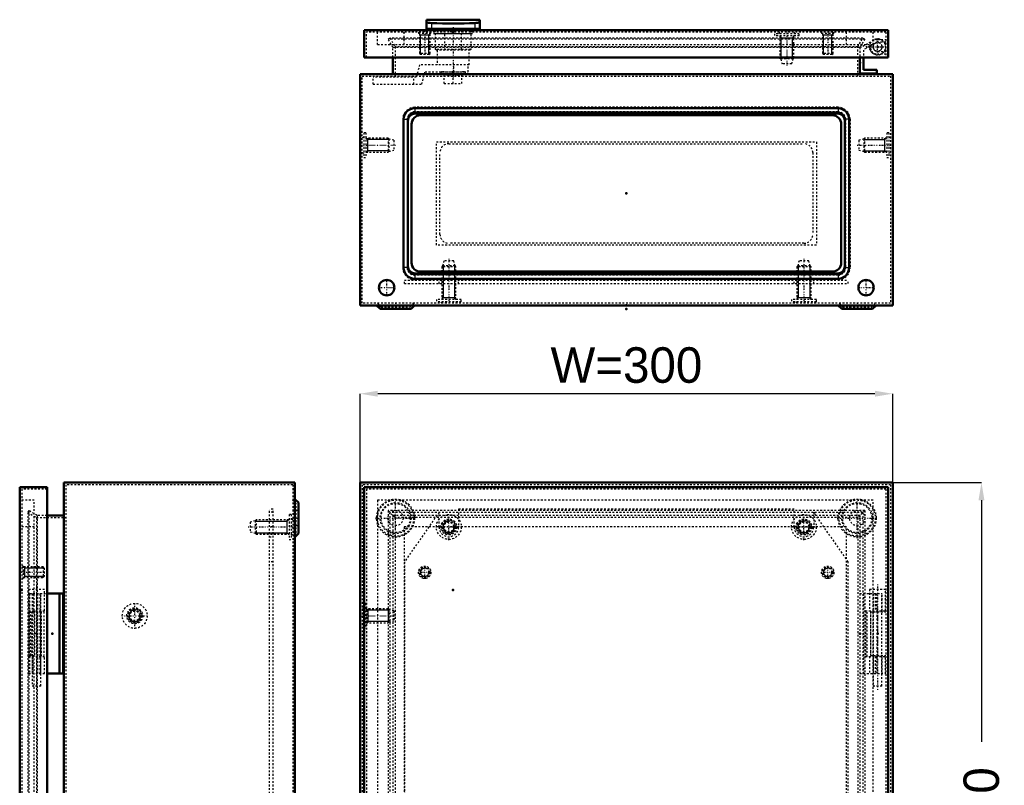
# Model space of a CAD drawing. Header units: millimetres. Extents: x 0 to 1077, y 0 to 862.
# Tile 3 of 4: x 6 to 560, y 431 to 862. Entities that reach past the tile are written whole.
import ezdxf

# ---------------------------------------------------------------- set-up
doc = ezdxf.new("R2010")
doc.units = ezdxf.units.MM
doc.linetypes.add('Center', pattern=[1.5, 0.45, -0.5, 0.05, -0.5])
doc.linetypes.add('Dashed', pattern=[2, 1, -1])
for name, color, linetype, lineweight in [('2d ConnectionPoints', 7, 'Continuous', 50), ('AM_0', 7, 'Continuous', 50), ('AM_4', 3, 'Continuous', 25), ('AM_5', 3, 'Continuous', 25), ('AM_7', 7, 'Center', 25), ('AM_9', 6, 'Dashed', 25)]:
    doc.layers.add(name, color=color, linetype=linetype, lineweight=lineweight)
doc.dimstyles.new('ISO-25', dxfattribs={"dimtxt": 2.5, "dimasz": 2.5, "dimexe": 1.25, "dimexo": 0.625, "dimtad": 1, "dimtxsty": 'Standard', "dimcen": 2.5, "dimadec": 0, "dimazin": 0, "dimtfac": 1, "dimtmove": 0, "dimatfit": 3, "dimfxl": 1, "dimarcsym": 0})

# ---------------------------------------------------------------- blocks, each defined once
blk = doc.blocks.new('10_AMP04030_MPL_0__0_in_MAS0403015R5_0__1300')
at = {"layer": 'AM_9'}
for p, q in [((146.5, 216.7), (146.5, 586.7)), ((148.5, 586.7), (146.5, 586.7)), ((148.5, 584.95), (146.5, 584.95)), ((148.5, 216.7), (148.5, 586.7)), ((148.5, 576.7), (146.5, 576.7)), ((146.5, 571.2), (148.5, 571.2)), ((148.5, 557.1), (146.5, 557.1)), ((148.5, 246.3), (146.5, 246.3)), ((148.5, 232.2), (146.5, 232.2)), ((148.5, 226.7), (146.5, 226.7)), ((148.5, 218.45), (146.5, 218.45)), ((148.5, 216.7), (146.5, 216.7))]:
    blk.add_line(p, q, dxfattribs=at)
blk = doc.blocks.new('11_MMSH06SS_0__right_1_0_in_MAS0403015R5_0__1300')
at = {"layer": 'AM_0'}
for p, q in [((21.2, 539.2), (30.2, 539.2)), ((28.2, 539.2), (28.2, 494.2)), ((30.2, 539.2), (30.2, 494.2)), ((21.2, 494.2), (30.2, 494.2))]:
    blk.add_line(p, q, dxfattribs=at)
at = {"layer": 'AM_7'}
blk.add_line((15.3, 544.32), (15.3, 484.48), dxfattribs=at)
at = {"layer": 'AM_9'}
for p, q in [((19.8, 541.6), (10.8, 541.6)), ((10.8, 541.6), (10.8, 529.6)), ((11.41, 539.2), (11.41, 529.6)), ((11.41, 539.2), (21.2, 539.2)), ((12.8, 539.2), (12.8, 529.6)), ((12.85, 539.2), (12.85, 487.2)), ((13.14, 539.2), (13.14, 529.6)), ((15.3, 539.2), (15.3, 529.6)), ((15.91, 539.2), (15.91, 494.2)), ((17.06, 539.2), (17.06, 494.2)), ((17.75, 487.2), (17.75, 539.2)), ((17.8, 529.6), (17.8, 539.2)), ((19.8, 529.6), (19.8, 541.6)), ((10.8, 529.6), (19.8, 529.6)), ((14.11, 529.6), (14.11, 503.8)), ((15.84, 503.8), (15.84, 529.6)), ((10.8, 503.8), (10.8, 494.2)), ((10.8, 503.8), (19.8, 503.8)), ((11.41, 503.8), (11.41, 494.2)), ((12.8, 503.8), (12.8, 494.2)), ((13.14, 503.8), (13.14, 494.2)), ((15.3, 503.8), (15.3, 494.2)), ((17.8, 494.2), (17.8, 503.8)), ((19.8, 494.2), (19.8, 503.8)), ((10.8, 494.2), (21.2, 494.2)), ((17.75, 487.2), (12.85, 487.2))]:
    blk.add_line(p, q, dxfattribs=at)
blk = doc.blocks.new('13_ADP04030R5_0__0_in_MAS0403015R5_0__1300')
at = {"layer": 'AM_0'}
for p, q in [((5.8, 599.2), (21.2, 599.2)), ((5.8, 599.2), (5.8, 204.2)), ((21.2, 599.2), (21.2, 204.2)), ((5.8, 204.2), (21.2, 204.2))]:
    blk.add_line(p, q, dxfattribs=at)
at = {"layer": 'AM_5'}
for p, q in [((8.6, 554.2), (8.6, 553.59)), ((8.6, 554.2), (8.6, 548.2)), ((10.3, 553.59), (8.6, 553.59)), ((19.6, 553.59), (10.3, 553.59)), ((10.3, 548.81), (8.6, 548.81)), ((8.6, 548.2), (8.6, 548.81)), ((19.6, 548.81), (10.3, 548.81)), ((8.6, 255.2), (8.6, 254.59)), ((8.6, 255.2), (8.6, 249.2)), ((10.3, 254.59), (8.6, 254.59)), ((10.3, 249.81), (8.6, 249.81)), ((8.6, 249.2), (8.6, 249.81)), ((19.6, 254.59), (10.3, 254.59)), ((19.6, 249.81), (10.3, 249.81)), ((9.1, 248.2), (10.27, 247.43)), ((10.27, 248.2), (10.27, 240.2)), ((10.3, 247.43), (10.27, 247.43)), ((22.1, 247.43), (10.3, 247.43)), ((9.1, 240.2), (10.27, 240.97)), ((10.3, 240.97), (10.27, 240.97)), ((22.1, 240.97), (10.3, 240.97))]:
    blk.add_line(p, q, dxfattribs=at)
at = {"layer": 'AM_7'}
for p, q in [((6.37, 551.2), (20.23, 551.2)), ((6.37, 252.2), (20.23, 252.2)), ((6.1, 244.2), (25.79, 244.2))]:
    blk.add_line(p, q, dxfattribs=at)
at = {"layer": 'AM_9'}
for p, q in [((21.2, 598), (7, 598)), ((7, 598), (7, 205.4)), ((14, 591.7), (7, 591.7)), ((14, 211.7), (14, 591.7)), ((14, 576.7), (7, 576.7)), ((7.8, 554.7), (7, 554.7)), ((7.8, 554.7), (7.8, 547.7)), ((18.99, 554.2), (7.8, 554.2)), ((19.6, 553.59), (18.99, 554.2)), ((18.99, 554.2), (18.99, 548.2)), ((19.6, 553.59), (19.6, 548.81)), ((7, 547.7), (7.8, 547.7)), ((7.8, 548.2), (18.99, 548.2)), ((18.99, 548.2), (19.6, 548.81)), ((11.2, 528.95), (11.2, 504.45)), ((11.2, 528.95), (19.4, 528.95)), ((12.13, 504.45), (12.13, 528.95)), ((12.7, 528.95), (12.7, 504.45)), ((17.9, 528.95), (17.9, 504.45)), ((19.4, 528.95), (19.4, 504.45)), ((11.2, 504.45), (19.4, 504.45)), ((7, 413.7), (5.8, 413.7)), ((7, 412.45), (5.8, 412.45)), ((7, 411.85), (5.8, 411.85)), ((7, 406.67), (5.8, 406.67)), ((7, 396.73), (5.8, 396.73)), ((7, 391.55), (5.8, 391.55)), ((7, 390.95), (5.8, 390.95)), ((5.8, 389.7), (7, 389.7)), ((11.2, 298.95), (11.2, 274.45)), ((11.2, 298.95), (19.4, 298.95)), ((12.13, 274.45), (12.13, 298.95)), ((12.7, 298.95), (12.7, 274.45)), ((17.9, 298.95), (17.9, 274.45)), ((19.4, 298.95), (19.4, 274.45)), ((11.2, 274.45), (19.4, 274.45)), ((7.8, 255.7), (7, 255.7)), ((7.8, 255.7), (7.8, 248.7)), ((18.99, 255.2), (7.8, 255.2)), ((19.6, 254.59), (18.99, 255.2)), ((18.99, 255.2), (18.99, 249.2)), ((9.1, 251.2), (7.9, 251.2)), ((7.9, 251.2), (7.9, 237.2)), ((9.1, 251.2), (9.1, 237.2)), ((18.99, 249.2), (19.6, 249.81)), ((19.6, 254.59), (19.6, 249.81)), ((7.9, 248.7), (7, 248.28)), ((7, 248.7), (7.8, 248.7)), ((7.8, 249.2), (18.99, 249.2)), ((21.6, 248.2), (9.1, 248.2)), ((22.1, 247.7), (21.6, 248.2)), ((21.6, 248.2), (21.6, 240.2)), ((24.9, 246.95), (22.1, 247.7)), ((22.1, 247.7), (22.1, 240.7)), ((24.9, 246.95), (24.9, 241.45)), ((7, 240.12), (7.9, 239.7)), ((9.1, 240.2), (21.6, 240.2)), ((21.6, 240.2), (22.1, 240.7)), ((22.1, 240.7), (24.9, 241.45)), ((7.9, 237.2), (9.1, 237.2)), ((14, 226.7), (7, 226.7)), ((14, 211.7), (7, 211.7)), ((7, 205.4), (21.2, 205.4))]:
    blk.add_line(p, q, dxfattribs=at)
blk = doc.blocks.new('15_MAS0403015_0__0_in_MAS0403015R5_0__1300')
at = {"layer": 'AM_0'}
for p, q in [((30.6, 601.7), (160.8, 601.7)), ((30.6, 601.7), (30.6, 201.7)), ((160.8, 601.7), (160.8, 201.7)), ((162.8, 590.4), (160.8, 592.4)), ((162.8, 573), (162.8, 590.4)), ((30.6, 583.2), (21.2, 583.2)), ((160.8, 571), (162.8, 573)), ((162.8, 230.4), (160.8, 232.4)), ((162.8, 213), (162.8, 230.4)), ((21.2, 220.2), (30.6, 220.2)), ((160.8, 211), (162.8, 213)), ((30.6, 201.7), (160.8, 201.7))]:
    blk.add_line(p, q, dxfattribs=at)
at = {"layer": 'AM_5'}
for p, q in [((138.5, 579.93), (146.5, 579.93)), ((146.5, 579.93), (148.5, 579.93)), ((148.5, 579.93), (156.33, 579.93)), ((157.5, 580.7), (156.33, 579.93)), ((156.33, 580.7), (156.33, 572.7)), ((138.5, 573.47), (146.5, 573.47)), ((146.5, 573.47), (148.5, 573.47)), ((148.5, 573.47), (156.33, 573.47)), ((157.5, 572.7), (156.33, 573.47)), ((138.5, 229.93), (146.5, 229.93)), ((146.5, 229.93), (148.5, 229.93)), ((148.5, 229.93), (156.33, 229.93)), ((157.5, 230.7), (156.33, 229.93)), ((156.33, 230.7), (156.33, 222.7)), ((138.5, 223.47), (146.5, 223.47)), ((146.5, 223.47), (148.5, 223.47)), ((148.5, 223.47), (156.33, 223.47)), ((157.5, 222.7), (156.33, 223.47))]:
    blk.add_line(p, q, dxfattribs=at)
for centre in [(70.6, 526.7), (70.6, 276.7)]:
    blk.add_arc(centre, 3.23, 75, 15, dxfattribs=at)
at = {"layer": 'AM_7'}
for p, q in [((159.44, 581.7), (162.96, 581.7)), ((134.5, 576.7), (160.79, 576.7)), ((70.6, 519.35), (70.6, 534.05)), ((63.25, 526.7), (77.95, 526.7)), ((70.6, 269.35), (70.6, 284.05)), ((63.25, 276.7), (77.95, 276.7)), ((134.5, 226.7), (160.79, 226.7)), ((159.44, 221.7), (162.96, 221.7)), ((56.05, 205.58), (56.05, 201.51)), ((139.55, 205.58), (139.55, 201.51)), ((150.8, 201.64), (150.8, 202.96))]:
    blk.add_line(p, q, dxfattribs=at)
at = {"layer": 'AM_9'}
for p, q in [((159.6, 600.5), (31.8, 600.5)), ((31.8, 600.5), (31.8, 202.9)), ((159.6, 600.5), (159.6, 202.9)), ((161.6, 589.9), (159.6, 591.9)), ((161.6, 573.5), (161.6, 589.9)), ((10.9, 585.91), (10.3, 584.87)), ((10.3, 584.87), (15.28, 582)), ((10.3, 584.87), (10.3, 218.53)), ((15.6, 583.2), (10.9, 585.91)), ((10.9, 585.91), (10.9, 217.49)), ((21.2, 583.2), (15.6, 583.2)), ((15.6, 583.2), (15.6, 220.2)), ((158.7, 583.7), (157.5, 583.7)), ((157.5, 583.7), (157.5, 569.7)), ((158.7, 583.7), (158.7, 569.7)), ((162.8, 585.95), (161.6, 585.95)), ((15.28, 582), (15.28, 221.4)), ((15.28, 582), (31.8, 582)), ((138.5, 580.2), (135.7, 579.45)), ((135.7, 579.45), (135.7, 573.95)), ((139, 580.7), (138.5, 580.2)), ((138.5, 580.2), (138.5, 573.2)), ((157.5, 580.7), (139, 580.7)), ((139, 580.7), (139, 572.7)), ((159.6, 580.78), (158.7, 581.2)), ((161.6, 577.45), (162.8, 577.45)), ((135.7, 573.95), (138.5, 573.2)), ((138.5, 573.2), (139, 572.7)), ((139, 572.7), (157.5, 572.7)), ((158.7, 572.2), (159.6, 572.62)), ((159.6, 571.5), (161.6, 573.5)), ((157.5, 569.7), (158.7, 569.7)), ((158.7, 233.7), (157.5, 233.7)), ((157.5, 233.7), (157.5, 219.7)), ((158.7, 233.7), (158.7, 219.7)), ((138.5, 230.2), (135.7, 229.45)), ((135.7, 229.45), (135.7, 223.95)), ((139, 230.7), (138.5, 230.2)), ((138.5, 230.2), (138.5, 223.2)), ((157.5, 230.7), (139, 230.7)), ((139, 230.7), (139, 222.7)), ((159.6, 230.78), (158.7, 231.2)), ((161.6, 229.9), (159.6, 231.9)), ((161.6, 213.5), (161.6, 229.9)), ((135.7, 223.95), (138.5, 223.2)), ((138.5, 223.2), (139, 222.7)), ((139, 222.7), (157.5, 222.7)), ((158.7, 222.2), (159.6, 222.62)), ((162.8, 225.95), (161.6, 225.95)), ((15.28, 221.4), (10.3, 218.53)), ((10.3, 218.53), (10.9, 217.49)), ((10.9, 217.49), (15.6, 220.2)), ((31.8, 221.4), (15.28, 221.4)), ((15.6, 220.2), (21.2, 220.2)), ((157.5, 219.7), (158.7, 219.7)), ((161.6, 217.45), (162.8, 217.45)), ((159.6, 211.5), (161.6, 213.5)), ((51.8, 205.4), (49.3, 202.9)), ((143.8, 205.4), (51.8, 205.4)), ((56.05, 201.7), (56.05, 205.4)), ((69.8, 204.2), (69.8, 205.4)), ((74.8, 204.2), (74.8, 205.4)), ((120.8, 204.2), (120.8, 205.4)), ((125.8, 204.2), (125.8, 205.4)), ((139.55, 205.4), (139.55, 201.7)), ((146.3, 202.9), (143.8, 205.4)), ((31.8, 202.9), (159.6, 202.9)), ((49.8, 201.7), (52.3, 204.2)), ((143.3, 204.2), (52.3, 204.2)), ((143.3, 204.2), (145.8, 201.7)), ((146.45, 202.9), (146.45, 201.7)), ((155.15, 201.7), (155.15, 202.9))]:
    blk.add_line(p, q, dxfattribs=at)
for centre, radius in [((70.6, 526.7), 7), ((70.6, 526.7), 4.5), ((70.6, 526.7), 4.08), ((70.6, 526.7), 4), ((70.6, 526.7), 3.5), ((70.6, 526.7), 2.75), ((70.6, 276.7), 7), ((70.6, 276.7), 4.5), ((70.6, 276.7), 4.08), ((70.6, 276.7), 4), ((70.6, 276.7), 3.5), ((70.6, 276.7), 2.75)]:
    blk.add_circle(centre, radius, dxfattribs=at)
blk = doc.blocks.new('18_AMP04030_MPL_0__0_in_MAS0403015R5_0__1300')
at = {"layer": 'AM_9'}
for p, q in [((242, 584.95), (222.5, 557.1)), ((242, 576.7), (242, 584.95)), ((442, 586.7), (253, 586.7)), ((253, 586.7), (253, 576.7)), ((442, 576.7), (442, 586.7)), ((453, 584.95), (453, 576.7)), ((472.5, 557.1), (453, 584.95)), ((222.5, 557.1), (222.5, 246.3)), ((472.5, 246.3), (472.5, 557.1)), ((222.5, 246.3), (242, 218.45)), ((453, 218.45), (472.5, 246.3)), ((242, 218.45), (242, 226.7)), ((253, 226.7), (253, 216.7)), ((442, 216.7), (442, 226.7)), ((453, 226.7), (453, 218.45)), ((253, 216.7), (442, 216.7))]:
    blk.add_line(p, q, dxfattribs=at)
for centre, start, end in [((247.5, 576.7), 180, 0), ((447.5, 576.7), 180, 0), ((247.5, 226.7), 0, 180), ((447.5, 226.7), 0, 180)]:
    blk.add_arc(centre, 5.5, start, end, dxfattribs=at)
blk = doc.blocks.new('19_MMSH06SS_0__right_1_0_in_MAS0403015R5_0__1300')
at = {"layer": 'AM_7'}
blk.add_line((489, 544.32), (489, 484.48), dxfattribs=at)
at = {"layer": 'AM_9'}
for p, q in [((479, 539.2), (491.5, 539.2)), ((481, 539.2), (481, 494.2)), ((484.5, 541.6), (484.5, 529.6)), ((493.5, 541.6), (484.5, 541.6)), ((486.5, 539.2), (486.5, 529.6)), ((486.55, 539.2), (486.55, 487.2)), ((486.74, 539.2), (486.74, 529.6)), ((487.74, 539.2), (487.74, 529.6)), ((488.5, 539.2), (488.5, 494.2)), ((491.45, 487.2), (491.45, 539.2)), ((491.5, 529.6), (491.5, 539.2)), ((493.5, 529.6), (493.5, 541.6)), ((482.09, 529.6), (493.5, 529.6)), ((482.09, 529.6), (482.09, 503.8)), ((483.1, 503.8), (483.1, 529.6)), ((482.09, 503.8), (493.5, 503.8)), ((484.5, 503.8), (484.5, 494.2)), ((486.5, 503.8), (486.5, 494.2)), ((486.74, 503.8), (486.74, 494.2)), ((487.74, 503.8), (487.74, 494.2)), ((491.5, 494.2), (491.5, 503.8)), ((493.5, 494.2), (493.5, 503.8)), ((479, 494.2), (493.5, 494.2)), ((491.45, 487.2), (486.55, 487.2))]:
    blk.add_line(p, q, dxfattribs=at)
blk = doc.blocks.new('21_ADP04030R5_0__0_in_MAS0403015R5_0__1300')
at = {"layer": 'AM_0'}
for p, q in [((199.9, 599.2), (199.9, 204.2)), ((199.9, 599.2), (494.9, 599.2)), ((494.9, 599.2), (494.9, 204.2)), ((199.9, 204.2), (494.9, 204.2))]:
    blk.add_line(p, q, dxfattribs=at)
at = {"layer": 'AM_5'}
for centre, radius in [((233.9, 551.2), 2.39), ((460.9, 551.2), 2.39), ((233.9, 252.2), 2.39), ((460.9, 252.2), 2.39), ((437.9, 244.2), 3.23)]:
    blk.add_arc(centre, radius, 75, 15, dxfattribs=at)
at = {"layer": 'AM_7'}
for p, q in [((233.9, 547.52), (233.9, 554.87)), ((460.9, 547.52), (460.9, 554.87)), ((230.22, 551.2), (237.57, 551.2)), ((457.22, 551.2), (464.57, 551.2)), ((248.59, 412.45), (251.21, 412.45)), ((248.59, 390.95), (251.21, 390.95)), ((233.9, 248.52), (233.9, 255.87)), ((460.9, 248.52), (460.9, 255.87)), ((230.22, 252.2), (237.57, 252.2)), ((437.9, 236.85), (437.9, 251.55)), ((457.22, 252.2), (464.57, 252.2)), ((430.55, 244.2), (445.25, 244.2))]:
    blk.add_line(p, q, dxfattribs=at)
at = {"layer": 'AM_9'}
for p, q in [((493.7, 598), (201.1, 598)), ((201.1, 598), (201.1, 205.4)), ((493.7, 598), (493.7, 205.4)), ((486.4, 591.7), (207.4, 591.7)), ((207.4, 591.7), (207.4, 211.7)), ((486.4, 211.7), (486.4, 591.7)), ((222.4, 576.7), (222.4, 226.7)), ((471.4, 576.7), (222.4, 576.7)), ((471.4, 226.7), (471.4, 576.7)), ((484.9, 528.95), (484.9, 504.45)), ((484.9, 528.95), (493.7, 528.95)), ((485.11, 504.45), (485.11, 528.95)), ((489, 528.95), (489, 504.45)), ((484.9, 504.45), (493.7, 504.45)), ((248.65, 411.85), (244.93, 411.85)), ((248.65, 412.45), (248.65, 411.85)), ((251.15, 411.85), (251.15, 412.45)), ((254.87, 411.85), (251.15, 411.85)), ((239.75, 406.67), (239.75, 396.73)), ((260.05, 396.73), (260.05, 406.67)), ((244.93, 391.55), (248.65, 391.55)), ((248.65, 391.55), (248.65, 390.95)), ((251.15, 390.95), (251.15, 391.55)), ((251.15, 391.55), (254.87, 391.55)), ((484.9, 298.95), (484.9, 274.45)), ((484.9, 298.95), (493.7, 298.95)), ((485.11, 274.45), (485.11, 298.95)), ((489, 298.95), (489, 274.45)), ((484.9, 274.45), (493.7, 274.45)), ((222.4, 226.7), (471.4, 226.7)), ((207.4, 211.7), (486.4, 211.7)), ((493.7, 205.4), (201.1, 205.4))]:
    blk.add_line(p, q, dxfattribs=at)
for centre, radius in [((233.9, 551.2), 3.5), ((460.9, 551.2), 3.5), ((233.9, 551.2), 3), ((233.9, 551.2), 2.39), ((460.9, 551.2), 3), ((460.9, 551.2), 2.39), ((233.9, 252.2), 3.5), ((233.9, 252.2), 3), ((460.9, 252.2), 3.5), ((460.9, 252.2), 3), ((233.9, 252.2), 2.39), ((437.9, 244.2), 7), ((460.9, 252.2), 2.39), ((437.9, 244.2), 4.5), ((437.9, 244.2), 4.08), ((437.9, 244.2), 4), ((437.9, 244.2), 3.5), ((437.9, 244.2), 2.75)]:
    blk.add_circle(centre, radius, dxfattribs=at)
for centre, radius, start, end in [((249.9, 401.7), 11.3, 116.0736, 153.9264), ((249.9, 412.45), 1.25, 0, 180), ((249.9, 401.7), 11.3, 26.0736, 63.9264), ((249.9, 401.7), 11.3, 206.0736, 243.9264), ((249.9, 401.7), 11.3, 296.0736, 333.9264), ((249.9, 390.95), 1.25, 180, 0)]:
    blk.add_arc(centre, radius, start, end, dxfattribs=at)
blk = doc.blocks.new('23_MAS0403015_0__0_in_MAS0403015R5_0__1300')
at = {"layer": 'AM_0'}
for p, q in [((197.5, 601.7), (497.5, 601.7)), ((197.5, 601.7), (197.5, 201.7)), ((497.5, 601.7), (497.5, 201.7)), ((197.5, 201.7), (497.5, 201.7))]:
    blk.add_line(p, q, dxfattribs=at)
at = {"layer": 'AM_5'}
for p, q in [((200.8, 530.7), (201.97, 529.93)), ((201.97, 530.7), (201.97, 522.7)), ((213.8, 529.93), (201.97, 529.93)), ((200.8, 522.7), (201.97, 523.47)), ((213.8, 523.47), (201.97, 523.47)), ((481.2, 279.93), (493.03, 279.93)), ((494.2, 280.7), (493.03, 279.93)), ((493.03, 272.7), (493.03, 280.7)), ((481.2, 273.47), (493.03, 273.47)), ((494.2, 272.7), (493.03, 273.47))]:
    blk.add_line(p, q, dxfattribs=at)
for centre in [(247.5, 576.7), (447.5, 576.7), (247.5, 226.7), (447.5, 226.7)]:
    blk.add_arc(centre, 3.23, 75, 15, dxfattribs=at)
at = {"layer": 'AM_7'}
for p, q in [((217.5, 570.47), (217.5, 592.93)), ((477.5, 570.47), (477.5, 592.93)), ((247.5, 569.35), (247.5, 584.05)), ((447.5, 569.35), (447.5, 584.05)), ((206.27, 581.7), (228.73, 581.7)), ((466.27, 581.7), (488.73, 581.7)), ((240.15, 576.7), (254.85, 576.7)), ((440.15, 576.7), (454.85, 576.7)), ((197.8, 526.7), (217.49, 526.7)), ((477.5, 276.7), (497.19, 276.7)), ((217.5, 210.47), (217.5, 232.93)), ((247.5, 219.35), (247.5, 234.05)), ((447.5, 219.35), (447.5, 234.05)), ((477.5, 210.47), (477.5, 232.93)), ((240.15, 226.7), (254.85, 226.7)), ((440.15, 226.7), (454.85, 226.7)), ((206.27, 221.7), (228.73, 221.7)), ((466.27, 221.7), (488.73, 221.7)), ((228.26, 205.58), (228.26, 201.51)), ((466.74, 205.58), (466.74, 201.51)), ((212.5, 201.64), (212.5, 202.96)), ((482.5, 201.64), (482.5, 202.96))]:
    blk.add_line(p, q, dxfattribs=at)
at = {"layer": 'AM_9'}
for p, q in [((198.7, 600.5), (198.7, 202.9)), ((496.3, 600.5), (198.7, 600.5)), ((496.3, 600.5), (496.3, 202.9)), ((217.2, 582), (213.29, 585.91)), ((481.71, 585.91), (213.29, 585.91)), ((213.29, 585.91), (213.29, 217.49)), ((480.67, 584.87), (214.33, 584.87)), ((214.33, 584.87), (214.33, 218.53)), ((479, 583.2), (216, 583.2)), ((216, 583.2), (216, 220.2)), ((481.71, 585.91), (477.8, 582)), ((479, 583.2), (479, 220.2)), ((480.67, 584.87), (480.67, 218.53)), ((481.71, 585.91), (481.71, 217.49)), ((477.8, 582), (217.2, 582)), ((217.2, 582), (217.2, 221.4)), ((477.8, 582), (477.8, 221.4)), ((200.8, 533.7), (199.6, 533.7)), ((199.6, 533.7), (199.6, 519.7)), ((200.8, 533.7), (200.8, 519.7)), ((199.6, 531.2), (198.7, 530.78)), ((213.3, 530.7), (200.8, 530.7)), ((213.8, 530.2), (213.3, 530.7)), ((213.3, 530.7), (213.3, 522.7)), ((216.6, 529.45), (213.8, 530.2)), ((213.8, 530.2), (213.8, 523.2)), ((216.6, 529.45), (216.6, 523.95)), ((198.7, 522.62), (199.6, 522.2)), ((200.8, 522.7), (213.3, 522.7)), ((213.3, 522.7), (213.8, 523.2)), ((213.8, 523.2), (216.6, 523.95)), ((199.6, 519.7), (200.8, 519.7)), ((495.4, 283.7), (494.2, 283.7)), ((494.2, 283.7), (494.2, 269.7)), ((495.4, 283.7), (495.4, 269.7)), ((481.2, 280.2), (478.4, 279.45)), ((478.4, 279.45), (478.4, 273.95)), ((481.7, 280.7), (481.2, 280.2)), ((481.2, 280.2), (481.2, 273.2)), ((494.2, 280.7), (481.7, 280.7)), ((481.7, 280.7), (481.7, 272.7)), ((496.3, 280.78), (495.4, 281.2)), ((478.4, 273.95), (481.2, 273.2)), ((481.2, 273.2), (481.7, 272.7)), ((481.7, 272.7), (494.2, 272.7)), ((495.4, 272.2), (496.3, 272.62)), ((494.2, 269.7), (495.4, 269.7)), ((213.29, 217.49), (217.2, 221.4)), ((481.71, 217.49), (213.29, 217.49)), ((480.67, 218.53), (214.33, 218.53)), ((479, 220.2), (216, 220.2)), ((477.8, 221.4), (217.2, 221.4)), ((477.8, 221.4), (481.71, 217.49)), ((224.01, 205.4), (221.51, 202.9)), ((228.26, 205.4), (228.26, 201.7)), ((242.5, 204.2), (242.5, 205.4)), ((247.5, 204.2), (247.5, 205.4)), ((447.5, 204.2), (447.5, 205.4)), ((452.5, 204.2), (452.5, 205.4)), ((466.74, 205.4), (466.74, 201.7)), ((470.99, 205.4), (473.49, 202.9)), ((198.7, 202.9), (496.3, 202.9)), ((208.15, 202.9), (208.15, 201.7)), ((216.85, 201.7), (216.85, 202.9)), ((222.01, 201.7), (224.51, 204.2)), ((472.99, 201.7), (470.49, 204.2)), ((478.15, 202.9), (478.15, 201.7)), ((486.85, 201.7), (486.85, 202.9))]:
    blk.add_line(p, q, dxfattribs=at)
for centre, radius in [((217.5, 581.7), 10.7), ((217.5, 581.7), 10.2), ((217.5, 581.7), 8.7), ((217.5, 581.7), 8.2), ((477.5, 581.7), 10.7), ((477.5, 581.7), 10.2), ((477.5, 581.7), 8.7), ((477.5, 581.7), 8.2), ((217.5, 581.7), 4.25), ((247.5, 576.7), 7), ((447.5, 576.7), 7), ((477.5, 581.7), 4.25), ((247.5, 576.7), 4.5), ((247.5, 576.7), 4.08), ((247.5, 576.7), 4), ((247.5, 576.7), 3.5), ((247.5, 576.7), 2.75), ((447.5, 576.7), 4.5), ((447.5, 576.7), 4.08), ((447.5, 576.7), 4), ((447.5, 576.7), 3.5), ((447.5, 576.7), 2.75), ((247.5, 226.7), 7), ((447.5, 226.7), 7), ((217.5, 221.7), 10.7), ((217.5, 221.7), 10.2), ((217.5, 221.7), 8.7), ((217.5, 221.7), 8.2), ((247.5, 226.7), 4.5), ((247.5, 226.7), 4.08), ((247.5, 226.7), 4), ((247.5, 226.7), 3.5), ((247.5, 226.7), 2.75), ((447.5, 226.7), 4.5), ((447.5, 226.7), 4.08), ((447.5, 226.7), 4), ((447.5, 226.7), 3.5), ((447.5, 226.7), 2.75), ((477.5, 221.7), 10.7), ((477.5, 221.7), 10.2), ((477.5, 221.7), 8.7), ((477.5, 221.7), 8.2), ((217.5, 221.7), 4.25), ((477.5, 221.7), 4.25)]:
    blk.add_circle(centre, radius, dxfattribs=at)
blk = doc.blocks.new('40_AG01S_GPG_0__0_in_MAS0403015R5_0__1300')
at = {"layer": 'AM_0'}
for p, q in [((224.5, 723.4), (224.5, 805.4)), ((228.5, 809.4), (466.5, 809.4)), ((470.5, 805.4), (470.5, 723.4)), ((466.5, 719.4), (228.5, 719.4))]:
    blk.add_line(p, q, dxfattribs=at)
for centre, start, end in [((228.5, 805.4), 90, 180), ((466.5, 805.4), 360, 90), ((228.5, 723.4), 180, 270), ((466.5, 723.4), 270, 0)]:
    blk.add_arc(centre, 4, start, end, dxfattribs=at)
at = {"layer": 'AM_9'}
for p, q in [((240.5, 735.4), (240.5, 793.4)), ((240.5, 793.4), (454.5, 793.4)), ((454.5, 793.4), (454.5, 735.4)), ((454.5, 735.4), (240.5, 735.4))]:
    blk.add_line(p, q, dxfattribs=at)
blk = doc.blocks.new('41_AF01SR5_GP_0__0_in_MAS0403015R5_0__1300')
at = {"layer": 'AM_0'}
for p, q in [((231.5, 808.4), (463.5, 808.4)), ((226.5, 725.4), (226.5, 803.4)), ((468.5, 803.4), (468.5, 725.4)), ((463.5, 720.4), (231.5, 720.4))]:
    blk.add_line(p, q, dxfattribs=at)
for centre, start, end in [((231.5, 803.4), 90, 180), ((463.5, 803.4), 0, 90), ((231.5, 725.4), 180, 270), ((463.5, 725.4), 270, 0)]:
    blk.add_arc(centre, 5, start, end, dxfattribs=at)
blk = doc.blocks.new('42_AMP04030_MPL_0__0_in_MAS0403015R5_0__1300')
at = {"layer": 'AM_9'}
for p, q in [((222.5, 713.7), (222.5, 715.7)), ((222.5, 715.7), (472.5, 715.7)), ((242, 713.7), (242, 715.7)), ((253, 713.7), (253, 715.7)), ((442, 713.7), (442, 715.7)), ((453, 713.7), (453, 715.7)), ((472.5, 713.7), (472.5, 715.7)), ((222.5, 713.7), (472.5, 713.7))]:
    blk.add_line(p, q, dxfattribs=at)
blk = doc.blocks.new('43_MMSH06SS_0__right_1_0_in_MAS0403015R5_0__1300')
at = {"layer": 'AM_7'}
for p, q in [((489, 842.17), (489, 851.62)), ((484.27, 846.9), (493.72, 846.9))]:
    blk.add_line(p, q, dxfattribs=at)
at = {"layer": 'AM_9'}
blk.add_arc((489, 846.9), 4.5, 180, 120.2, dxfattribs=at)
blk = doc.blocks.new('44_ALL503_0_0__0_in_MAS0403015R5_0__1300')
at = {"layer": 'AM_0'}
for p, q in [((234.9, 862.2), (234.9, 857)), ((264.9, 862.2), (234.9, 862.2)), ((264.9, 862.2), (264.9, 857)), ((264.9, 857), (234.9, 857)), ((236.4, 857), (236.4, 856.4)), ((263.4, 856.4), (263.4, 857))]:
    blk.add_line(p, q, dxfattribs=at)
for points in [[(237.65, 860.29), (236.73, 860.37), (235.97, 860.49), (235.26, 860.71), (234.92, 860.95), (234.9, 861.03)], [(262.15, 860.29), (259.18, 860.18), (256.2, 860.1), (253.17, 860.05), (250.14, 860.04), (247.01, 860.05), (243.9, 860.1), (240.76, 860.18), (237.65, 860.29)], [(264.9, 861.03), (264.83, 860.89), (264.62, 860.75), (264.28, 860.62), (263.8, 860.49), (262.97, 860.35), (262.15, 860.29)]]:
    blk.add_lwpolyline(points, dxfattribs=at)
at = {"layer": 'AM_4'}
for p, q in [((237.65, 860.29), (237.65, 857)), ((262.15, 860.29), (262.15, 857))]:
    blk.add_line(p, q, dxfattribs=at)
at = {"layer": 'AM_5'}
for p, q in [((238.9, 856), (239.39, 855.2)), ((238.9, 854.5), (260.9, 854.5)), ((260.9, 856), (260.41, 855.2))]:
    blk.add_line(p, q, dxfattribs=at)
at = {"layer": 'AM_7'}
blk.add_line((249.9, 858.01), (249.9, 828.91), dxfattribs=at)
at = {"layer": 'AM_9'}
for p, q in [((260.05, 856), (239.75, 856)), ((240, 845.5), (240, 856)), ((245.11, 856), (245.11, 845.5)), ((245.28, 856.4), (245.28, 856)), ((254.52, 856), (254.52, 856.4)), ((254.69, 845.5), (254.69, 856)), ((259.8, 856), (259.8, 845.5)), ((240.5, 845), (240, 845.5)), ((259.8, 845.5), (240, 845.5)), ((259.3, 845), (240.5, 845)), ((240.9, 845), (240.9, 836.82)), ((245.11, 845.5), (245.22, 845)), ((254.58, 845), (254.69, 845.5)), ((258.9, 836.82), (258.9, 845)), ((259.8, 845.5), (259.3, 845)), ((231.03, 836.82), (229.19, 829.94)), ((258.9, 836.82), (231.03, 836.82)), ((232.26, 825.94), (234.1, 832.82)), ((234.1, 832.82), (258.4, 832.82)), ((244.9, 832.81), (243.52, 832.8)), ((243.52, 832.8), (256.28, 832.8)), ((244.9, 832.81), (244.9, 832.82)), ((249.9, 832.81), (249.9, 832.82)), ((250.27, 832.82), (250.27, 836.82)), ((254.9, 832.81), (254.9, 832.82)), ((256.28, 832.8), (254.9, 832.81)), ((258.4, 832.82), (258.4, 836.82)), ((229.19, 829.94), (204.9, 829.94)), ((204.9, 825.94), (204.9, 829.94)), ((227.86, 825.94), (227.86, 829.94)), ((243.31, 831.64), (244.9, 831.06)), ((243.31, 831.64), (256.49, 831.64)), ((244.9, 826.32), (244.9, 831.34)), ((244.9, 826.32), (254.9, 826.32)), ((249.9, 826.32), (249.9, 831.34)), ((254.9, 831.06), (256.49, 831.64)), ((254.9, 826.32), (254.9, 831.34)), ((204.9, 825.94), (232.26, 825.94))]:
    blk.add_line(p, q, dxfattribs=at)
for points in [[(244.9, 831.34), (246.12, 831.14), (247.36, 831.06), (248.63, 831.13), (249.9, 831.34)], [(249.9, 831.34), (251.12, 831.14), (252.36, 831.06), (253.63, 831.13), (254.9, 831.34)]]:
    blk.add_lwpolyline(points, dxfattribs=at)
for centre, start, end in [((243.52, 832.2), 90.3218, 250), ((256.28, 832.2), 290, 89.6782)]:
    blk.add_arc(centre, 0.6, start, end, dxfattribs=at)
blk = doc.blocks.new('45_ADP04030R5_0__0_in_MAS0403015R5_0__1300')
at = {"layer": 'AM_0'}
for p, q in [((199.9, 841), (199.9, 856.4)), ((199.9, 856.4), (494.9, 856.4)), ((494.9, 856.4), (494.9, 841)), ((494.9, 841), (199.9, 841))]:
    blk.add_line(p, q, dxfattribs=at)
at = {"layer": 'AM_5'}
for p, q in [((230.9, 853.6), (231.51, 853.6)), ((230.9, 853.6), (236.9, 853.6)), ((231.51, 851.9), (231.51, 853.6)), ((231.51, 842.6), (231.51, 851.9)), ((236.29, 851.9), (236.29, 853.6)), ((236.9, 853.6), (236.29, 853.6)), ((236.29, 842.6), (236.29, 851.9)), ((433.9, 853.1), (434.67, 851.93)), ((433.9, 851.93), (441.9, 851.93)), ((434.67, 851.9), (434.67, 851.93)), ((434.67, 840.1), (434.67, 851.9)), ((441.9, 853.1), (441.13, 851.93)), ((441.13, 851.9), (441.13, 851.93)), ((441.13, 840.1), (441.13, 851.9)), ((457.9, 853.6), (458.51, 853.6)), ((457.9, 853.6), (463.9, 853.6)), ((458.51, 851.9), (458.51, 853.6)), ((458.51, 842.6), (458.51, 851.9)), ((463.29, 851.9), (463.29, 853.6)), ((463.9, 853.6), (463.29, 853.6)), ((463.29, 842.6), (463.29, 851.9))]:
    blk.add_line(p, q, dxfattribs=at)
at = {"layer": 'AM_7'}
for p, q in [((233.9, 855.83), (233.9, 841.97)), ((437.9, 856.09), (437.9, 836.4)), ((460.9, 855.83), (460.9, 841.97))]:
    blk.add_line(p, q, dxfattribs=at)
at = {"layer": 'AM_9'}
for p, q in [((493.7, 855.2), (201.1, 855.2)), ((201.1, 841), (201.1, 855.2)), ((207.4, 848.2), (207.4, 855.2)), ((222.4, 848.2), (222.4, 855.2)), ((230.4, 855.2), (230.4, 854.4)), ((237.4, 854.4), (230.4, 854.4)), ((230.9, 854.4), (230.9, 843.21)), ((236.9, 843.21), (236.9, 854.4)), ((237.4, 854.4), (237.4, 855.2)), ((239.75, 855.2), (239.75, 856.4)), ((244.93, 855.2), (244.93, 856.4)), ((248.65, 855.2), (248.65, 856.4)), ((251.15, 855.2), (251.15, 856.4)), ((254.87, 855.2), (254.87, 856.4)), ((260.05, 855.2), (260.05, 856.4)), ((430.9, 854.3), (430.9, 853.1)), ((444.9, 854.3), (430.9, 854.3)), ((433.82, 855.2), (433.4, 854.3)), ((442.4, 854.3), (441.98, 855.2)), ((444.9, 853.1), (444.9, 854.3)), ((457.4, 855.2), (457.4, 854.4)), ((464.4, 854.4), (457.4, 854.4)), ((457.9, 854.4), (457.9, 843.21)), ((463.9, 843.21), (463.9, 854.4)), ((464.4, 854.4), (464.4, 855.2)), ((471.4, 848.2), (471.4, 855.2)), ((486.4, 848.2), (486.4, 855.2)), ((493.7, 855.2), (493.7, 841)), ((444.9, 853.1), (430.9, 853.1)), ((433.9, 853.1), (433.9, 840.6)), ((441.9, 840.6), (441.9, 853.1)), ((489, 851), (493.7, 851)), ((493.7, 849.5), (489, 849.5)), ((207.4, 848.2), (486.4, 848.2)), ((230.9, 843.21), (231.51, 842.6)), ((236.9, 843.21), (230.9, 843.21)), ((236.29, 842.6), (236.9, 843.21)), ((457.9, 843.21), (458.51, 842.6)), ((463.9, 843.21), (457.9, 843.21)), ((463.29, 842.6), (463.9, 843.21)), ((489, 844.3), (493.7, 844.3)), ((236.29, 842.6), (231.51, 842.6)), ((433.9, 840.6), (434.4, 840.1)), ((441.9, 840.6), (433.9, 840.6)), ((434.4, 840.1), (435.15, 837.3)), ((441.4, 840.1), (434.4, 840.1)), ((440.65, 837.3), (441.4, 840.1)), ((441.4, 840.1), (441.9, 840.6)), ((463.29, 842.6), (458.51, 842.6)), ((493.7, 842.8), (489, 842.8)), ((440.65, 837.3), (435.15, 837.3))]:
    blk.add_line(p, q, dxfattribs=at)
for radius, start, end in [(4.1, 90, 129.3567), (2.6, 90, 270), (4.1, 161.514, 270)]:
    blk.add_arc((489, 846.9), radius, start, end, dxfattribs=at)
blk = doc.blocks.new('46_MMSH06SS_0__right_2_0_in_MAS0403015R5_0__1300')
at = {"layer": 'AM_0'}
for p, q in [((481, 841), (481, 834)), ((488.5, 832), (479, 832)), ((481, 834), (488.5, 834)), ((488.5, 834), (488.5, 832))]:
    blk.add_line(p, q, dxfattribs=at)
at = {"layer": 'AM_9'}
for p, q in [((479, 846.29), (486.74, 850.79)), ((487.74, 849.06), (481, 845.14)), ((481, 845.14), (481, 841)), ((483.1, 846.36), (482.09, 848.09)), ((484.5, 846.9), (486.5, 846.9))]:
    blk.add_line(p, q, dxfattribs=at)
for radius in [4.5, 2.45]:
    blk.add_circle((489, 846.9), radius, dxfattribs=at)
blk.add_arc((489, 846.9), 2.5, 180, 120.2, dxfattribs=at)
blk = doc.blocks.new('47_MAS0403015_0__0_in_MAS0403015R5_0__1300')
at = {"layer": 'AM_0'}
for p, q in [((216, 831.6), (216, 841)), ((479, 841), (479, 831.6)), ((197.5, 701.4), (197.5, 831.6)), ((197.5, 831.6), (497.5, 831.6)), ((497.5, 831.6), (497.5, 701.4)), ((466.74, 812.4), (228.26, 812.4)), ((466.74, 809.9), (228.26, 809.9)), ((222.01, 806.15), (222.01, 722.65)), ((224.51, 806.15), (224.51, 805.71)), ((470.49, 806.15), (470.49, 805.71)), ((472.99, 806.15), (472.99, 722.65)), ((224.51, 723.09), (224.51, 722.65)), ((470.49, 723.09), (470.49, 722.65)), ((466.74, 718.9), (228.26, 718.9)), ((466.74, 716.4), (228.26, 716.4)), ((497.5, 701.4), (197.5, 701.4)), ((206.8, 701.4), (208.8, 699.4)), ((208.8, 699.4), (226.2, 699.4)), ((226.2, 699.4), (228.2, 701.4)), ((466.8, 701.4), (468.8, 699.4)), ((468.8, 699.4), (486.2, 699.4)), ((486.2, 699.4), (488.2, 701.4))]:
    blk.add_line(p, q, dxfattribs=at)
for centre in [(212.5, 711.4), (482.5, 711.4)]:
    blk.add_circle(centre, 4.35, dxfattribs=at)
for centre, radius, start, end in [((228.26, 806.15), 6.25, 90, 180), ((228.26, 806.15), 3.75, 90, 180), ((466.74, 806.15), 6.25, 0, 90), ((466.74, 806.15), 3.75, 0, 90), ((228.26, 722.65), 6.25, 180, 270), ((228.26, 722.65), 3.75, 180, 270), ((466.74, 722.65), 3.75, 270, 360), ((466.74, 722.65), 6.25, 270, 0)]:
    blk.add_arc(centre, radius, start, end, dxfattribs=at)
at = {"layer": 'AM_4'}
for p, q in [((228.26, 812.4), (228.26, 809.9)), ((466.74, 812.4), (466.74, 809.9)), ((222.01, 806.15), (224.51, 806.15)), ((472.99, 806.15), (470.49, 806.15)), ((224.51, 722.65), (222.01, 722.65)), ((470.49, 722.65), (472.99, 722.65)), ((228.26, 718.9), (228.26, 716.4)), ((466.74, 718.9), (466.74, 716.4))]:
    blk.add_line(p, q, dxfattribs=at)
at = {"layer": 'AM_5'}
for p, q in [((200.8, 795.6), (201.97, 794.83)), ((201.97, 787.6), (201.97, 795.6)), ((213.8, 794.83), (201.97, 794.83)), ((481.2, 794.83), (493.03, 794.83)), ((493.03, 787.6), (493.03, 795.6)), ((494.2, 795.6), (493.03, 794.83)), ((200.8, 787.6), (201.97, 788.37)), ((213.8, 788.37), (201.97, 788.37)), ((481.2, 788.37), (493.03, 788.37)), ((494.2, 787.6), (493.03, 788.37)), ((244.27, 723.7), (244.27, 719.4)), ((250.73, 723.7), (250.73, 719.4)), ((444.27, 723.7), (444.27, 719.4)), ((450.73, 723.7), (450.73, 719.4)), ((244.27, 719.4), (244.27, 705.87)), ((244.27, 715.7), (244.27, 713.7)), ((250.73, 719.4), (250.73, 705.87)), ((250.73, 715.7), (250.73, 713.7)), ((444.27, 719.4), (444.27, 705.87)), ((444.27, 715.7), (444.27, 713.7)), ((450.73, 719.4), (450.73, 705.87)), ((450.73, 715.7), (450.73, 713.7)), ((243.5, 705.87), (251.5, 705.87)), ((243.5, 704.7), (244.27, 705.87)), ((251.5, 704.7), (250.73, 705.87)), ((443.5, 704.7), (444.27, 705.87)), ((443.5, 705.87), (451.5, 705.87)), ((451.5, 704.7), (450.73, 705.87))]:
    blk.add_line(p, q, dxfattribs=at)
at = {"layer": 'AM_7'}
for p, q in [((197.8, 791.6), (217.49, 791.6)), ((477.5, 791.6), (497.19, 791.6)), ((247.5, 727.69), (247.5, 701.4)), ((447.5, 727.69), (447.5, 701.4)), ((212.5, 706.83), (212.5, 715.97)), ((482.5, 706.83), (482.5, 715.97)), ((207.93, 711.4), (217.07, 711.4)), ((477.93, 711.4), (487.07, 711.4)), ((217.5, 702.76), (217.5, 699.24)), ((477.5, 702.76), (477.5, 699.24))]:
    blk.add_line(p, q, dxfattribs=at)
at = {"layer": 'AM_9'}
for p, q in [((213.29, 851.3), (214.33, 851.9)), ((216, 846.6), (213.29, 851.3)), ((481.71, 851.3), (213.29, 851.3)), ((214.33, 851.9), (217.2, 846.92)), ((480.67, 851.9), (214.33, 851.9)), ((477.8, 846.92), (480.67, 851.9)), ((481.71, 851.3), (479, 846.6)), ((480.67, 851.9), (481.71, 851.3)), ((216, 841), (216, 846.6)), ((479, 846.6), (216, 846.6)), ((477.8, 846.92), (217.2, 846.92)), ((217.2, 846.92), (217.2, 830.4)), ((477.8, 830.4), (477.8, 846.92)), ((479, 846.6), (479, 841)), ((198.7, 830.4), (496.3, 830.4)), ((198.7, 702.6), (198.7, 830.4)), ((496.3, 830.4), (496.3, 702.6)), ((228.26, 812.4), (228.26, 812.9)), ((466.74, 812.9), (228.26, 812.9)), ((466.74, 810.4), (228.26, 810.4)), ((466.74, 812.4), (466.74, 812.9)), ((221.51, 806.15), (221.51, 722.65)), ((222.01, 806.15), (221.51, 806.15)), ((224.01, 806.15), (224.01, 722.65)), ((224.51, 805.71), (224.51, 723.09)), ((470.49, 805.71), (470.49, 723.09)), ((470.99, 806.15), (470.99, 722.65)), ((472.99, 806.15), (473.49, 806.15)), ((473.49, 806.15), (473.49, 722.65)), ((200.8, 798.6), (199.6, 798.6)), ((199.6, 798.6), (199.6, 784.6)), ((200.8, 798.6), (200.8, 784.6)), ((495.4, 798.6), (494.2, 798.6)), ((494.2, 798.6), (494.2, 784.6)), ((495.4, 798.6), (495.4, 784.6)), ((199.6, 796.1), (198.7, 795.68)), ((213.3, 795.6), (200.8, 795.6)), ((213.8, 795.1), (213.3, 795.6)), ((213.3, 795.6), (213.3, 787.6)), ((216.6, 794.35), (213.8, 795.1)), ((213.8, 795.1), (213.8, 788.1)), ((216.6, 794.35), (216.6, 788.85)), ((481.2, 795.1), (478.4, 794.35)), ((478.4, 794.35), (478.4, 788.85)), ((481.7, 795.6), (481.2, 795.1)), ((481.2, 795.1), (481.2, 788.1)), ((494.2, 795.6), (481.7, 795.6)), ((481.7, 795.6), (481.7, 787.6)), ((496.3, 795.68), (495.4, 796.1)), ((198.7, 787.52), (199.6, 787.1)), ((200.8, 787.6), (213.3, 787.6)), ((213.3, 787.6), (213.8, 788.1)), ((213.8, 788.1), (216.6, 788.85)), ((247.5, 792.4), (447.5, 792.4)), ((478.4, 788.85), (481.2, 788.1)), ((481.2, 788.1), (481.7, 787.6)), ((481.7, 787.6), (494.2, 787.6)), ((495.4, 787.1), (496.3, 787.52)), ((199.6, 784.6), (200.8, 784.6)), ((242.5, 741.4), (242.5, 787.4)), ((452.5, 787.4), (452.5, 741.4)), ((494.2, 784.6), (495.4, 784.6)), ((447.5, 736.4), (247.5, 736.4)), ((244.75, 726.5), (244, 723.7)), ((250.25, 726.5), (244.75, 726.5)), ((251, 723.7), (250.25, 726.5)), ((444.75, 726.5), (444, 723.7)), ((450.25, 726.5), (444.75, 726.5)), ((451, 723.7), (450.25, 726.5)), ((221.51, 722.65), (222.01, 722.65)), ((244, 723.7), (243.5, 723.2)), ((243.5, 723.2), (243.5, 704.7)), ((251.5, 723.2), (243.5, 723.2)), ((251, 723.7), (244, 723.7)), ((251.5, 723.2), (251, 723.7)), ((251.5, 704.7), (251.5, 723.2)), ((444, 723.7), (443.5, 723.2)), ((443.5, 723.2), (443.5, 704.7)), ((451.5, 723.2), (443.5, 723.2)), ((451, 723.7), (444, 723.7)), ((451.5, 723.2), (451, 723.7)), ((451.5, 704.7), (451.5, 723.2)), ((473.49, 722.65), (472.99, 722.65)), ((466.74, 718.4), (228.26, 718.4)), ((228.26, 715.9), (228.26, 716.4)), ((466.74, 715.9), (228.26, 715.9)), ((466.74, 715.9), (466.74, 716.4)), ((240.5, 704.7), (240.5, 703.5)), ((254.5, 704.7), (240.5, 704.7)), ((254.5, 703.5), (254.5, 704.7)), ((440.5, 704.7), (440.5, 703.5)), ((454.5, 704.7), (440.5, 704.7)), ((454.5, 703.5), (454.5, 704.7)), ((496.3, 702.6), (198.7, 702.6)), ((207.3, 702.6), (209.3, 700.6)), ((209.3, 700.6), (225.7, 700.6)), ((213.25, 700.6), (213.25, 699.4)), ((221.75, 699.4), (221.75, 700.6)), ((225.7, 700.6), (227.7, 702.6)), ((254.5, 703.5), (240.5, 703.5)), ((243, 703.5), (243.42, 702.6)), ((251.58, 702.6), (252, 703.5)), ((454.5, 703.5), (440.5, 703.5)), ((443, 703.5), (443.42, 702.6)), ((451.58, 702.6), (452, 703.5)), ((467.3, 702.6), (469.3, 700.6)), ((469.3, 700.6), (485.7, 700.6)), ((473.25, 700.6), (473.25, 699.4)), ((481.75, 699.4), (481.75, 700.6)), ((485.7, 700.6), (487.7, 702.6))]:
    blk.add_line(p, q, dxfattribs=at)
for centre, radius, start, end in [((228.26, 806.15), 6.74, 90, 180), ((228.26, 806.15), 4.24, 90, 180), ((466.74, 806.15), 6.74, 0, 90), ((466.74, 806.15), 4.24, 360, 90), ((247.5, 787.4), 5, 90, 180), ((447.5, 787.4), 5, 360, 90), ((247.5, 741.4), 5, 180, 270), ((447.5, 741.4), 5, 270, 0), ((228.26, 722.65), 6.74, 180, 270), ((228.26, 722.65), 4.24, 180, 270), ((466.74, 722.65), 4.24, 270, 0), ((466.74, 722.65), 6.74, 270, 0)]:
    blk.add_arc(centre, radius, start, end, dxfattribs=at)
blk = doc.blocks.new('*D49')
at = {"layer": 'AM_5', "color": 0, "lineweight": -2}
for p, q in [((197.5, 601.7), (197.5, 651.7)), ((487.5, 651.7), (207.5, 651.7)), ((497.5, 601.7), (497.5, 651.7))]:
    blk.add_line(p, q, dxfattribs=at)
at = {"layer": 'AM_5', "color": 0}
for points in [[(207.5, 653.37), (207.5, 650.03), (197.5, 651.7)], [(487.5, 650.03), (487.5, 653.37), (497.5, 651.7)]]:
    blk.add_solid(points, dxfattribs=at)
at = {"layer": 'Defpoints', "color": 0}
for p in [(197.5, 641.7), (197.5, 601.7), (497.5, 601.7)]:
    blk.add_point(p, dxfattribs=at)
at = {"layer": 'AM_5', "color": 0, "insert": (347.5, 667.7), "char_height": 20, "attachment_point": 5}
blk.add_mtext('W=300', dxfattribs=at)
blk = doc.blocks.new('*D50')
at = {"layer": 'AM_5', "color": 0, "lineweight": -2}
for p, q in [((497.5, 601.7), (547.5, 601.7)), ((547.5, 591.7), (547.5, 455.8)), ((547.5, 211.7), (547.5, 347.6)), ((497.5, 201.7), (547.5, 201.7))]:
    blk.add_line(p, q, dxfattribs=at)
at = {"layer": 'AM_5', "color": 0}
for points in [[(549.17, 591.7), (545.83, 591.7), (547.5, 601.7)], [(545.83, 211.7), (549.17, 211.7), (547.5, 201.7)]]:
    blk.add_solid(points, dxfattribs=at)
at = {"layer": 'Defpoints', "color": 0}
for p in [(497.5, 601.7), (537.5, 601.7), (497.5, 201.7)]:
    blk.add_point(p, dxfattribs=at)
at = {"layer": 'AM_5', "color": 0, "insert": (547.5, 401.7), "char_height": 20, "attachment_point": 5, "rotation": 90}
blk.add_mtext('H=400', dxfattribs=at)

msp = doc.modelspace()

# ---------------------------------------------------------------- linework, layer by layer
at = {"layer": '2d ConnectionPoints'}
for p in [(249.9, 856.4), (249.9, 856.4), (249.9, 856.4), (249.9, 855.2), (249.9, 855.2), (489, 846.9), (489, 846.9), (489, 846.9), (479, 838), (479, 838), (479, 838), (479, 838), (479, 838), (249.9, 832.822), (347.5, 764.4), (347.5, 764.4), (347.5, 764.4), (347.5, 715.7), (347.5, 715.7), (347.5, 701.4), (347.5, 699.4), (7, 541.2), (249.9, 541.2), (15.3, 516.7), (24.2, 516.7), (24.2, 516.7), (479, 516.7), (479, 516.7), (489, 516.7)]:
    msp.add_point(p, dxfattribs=at)

# ---------------------------------------------------------------- block references
for name in ['44_ALL503_0_0__0_in_MAS0403015R5_0__1300', '45_ADP04030R5_0__0_in_MAS0403015R5_0__1300', '47_MAS0403015_0__0_in_MAS0403015R5_0__1300', '46_MMSH06SS_0__right_2_0_in_MAS0403015R5_0__1300', '43_MMSH06SS_0__right_1_0_in_MAS0403015R5_0__1300', '40_AG01S_GPG_0__0_in_MAS0403015R5_0__1300', '41_AF01SR5_GP_0__0_in_MAS0403015R5_0__1300', '42_AMP04030_MPL_0__0_in_MAS0403015R5_0__1300', '13_ADP04030R5_0__0_in_MAS0403015R5_0__1300', '15_MAS0403015_0__0_in_MAS0403015R5_0__1300', '23_MAS0403015_0__0_in_MAS0403015R5_0__1300', '21_ADP04030R5_0__0_in_MAS0403015R5_0__1300', '10_AMP04030_MPL_0__0_in_MAS0403015R5_0__1300', '18_AMP04030_MPL_0__0_in_MAS0403015R5_0__1300', '11_MMSH06SS_0__right_1_0_in_MAS0403015R5_0__1300', '19_MMSH06SS_0__right_1_0_in_MAS0403015R5_0__1300']:
    msp.add_blockref(name, (0, 0))

# ---------------------------------------------------------------- dimensions: what is measured, and where the dimension line sits
at = {"layer": 'AM_5'}
dim = msp.add_linear_dim(base=(197.5, 651.7), p1=(497.5, 601.7), p2=(197.5, 601.7), text='W=300', dimstyle='ISO-25', override={"dimtxt": 20, "dimasz": 10, "dimexe": 0, "dimexo": 0, "dimgap": 6}, dxfattribs=at)
dim.commit()
dim.dimension.update_dxf_attribs({"geometry": '*D49', "text_midpoint": (347.5, 651.7), "dimtype": 160})
dim = msp.add_linear_dim(base=(547.5, 601.7), p1=(497.5, 201.7), p2=(497.5, 601.7), angle=90, text='H=400', dimstyle='ISO-25', override={"dimtxt": 20, "dimasz": 10, "dimexe": 0, "dimexo": 0, "dimgap": 6}, dxfattribs=at)
dim.commit()
dim.dimension.update_dxf_attribs({"geometry": '*D50', "text_midpoint": (547.5, 401.7), "dimtype": 160, "text_rotation": 90})

doc.saveas('drawing.dxf')
